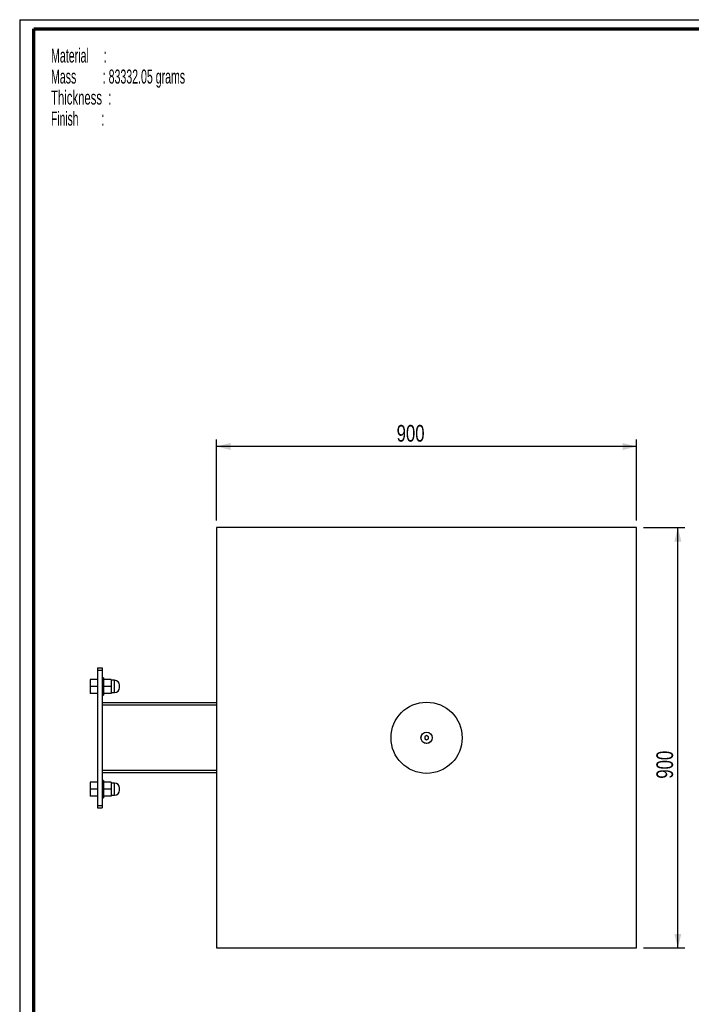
# Paper-space layout 'MA-KB-Kubus Wall Mount' of a CAD drawing. Header units: millimetres. Extents: x 7 to 203, y 7 to 289.
# Tile 4 of 7: x 7 to 103, y 148 to 289. Entities that reach past the tile are written whole.
import ezdxf

# ---------------------------------------------------------------- set-up
doc = ezdxf.new("R2010")
doc.units = ezdxf.units.MM
for name, color, linetype in [('FORMAT', 7, 'Continuous'), ('LAYER2', 7, 'Continuous'), ('LOGO', 7, 'Continuous')]:
    doc.layers.add(name, color=color, linetype=linetype)
doc.styles.add('SLDTEXTSTYLE1', font='TXT', dxfattribs={"width": 0.75})
doc.styles.add('SLDTEXTSTYLE14', font='TXT', dxfattribs={"width": 0.565172})
doc.styles.add('SLDTEXTSTYLE5', font='TXT', dxfattribs={"width": 0.5675})
doc.styles.add('SLDTEXTSTYLE7', font='TXT', dxfattribs={"width": 0.605})
doc.styles.add('SLDTEXTSTYLE8', font='TXT', dxfattribs={"width": 0.549})
doc.dimstyles.new('SLDDIMSTYLE5', dxfattribs={"dimtxt": 2.38125, "dimasz": 2, "dimexe": 0, "dimexo": 0.0625, "dimgap": 0.595313, "dimtad": 1, "dimlfac": 15, "dimrnd": 1e-09, "dimzin": 12, "dimdsep": 46, "dimtxsty": 'SLDTEXTSTYLE1', "dimsah": 1, "dimcen": 0.09, "dimadec": 0, "dimazin": 3, "dimtfac": 1, "dimtofl": 0, "dimtmove": 0, "dimatfit": 3, "dimfxl": 1, "dimfrac": 2, "dimtolj": 1, "dimtzin": 12, "dimarcsym": 0})

# ---------------------------------------------------------------- blocks, each defined once
blk = doc.blocks.new('SW_NOTE_0_41')
at = {"layer": 'FORMAT', "color": 0, "char_height": 2, "attachment_point": 1}
for s, insert, style in [('Material     :', (0, 2.58), 'SLDTEXTSTYLE5'), ('Mass         : 83332.05 grams', (0, -0.42), 'SLDTEXTSTYLE14'), ('Thickness  :', (0, -3.42), 'SLDTEXTSTYLE7'), ('Finish        :', (0, -6.42), 'SLDTEXTSTYLE8')]:
    blk.add_mtext(s, dxfattribs=dict(at, insert=insert, style=style))
blk = doc.blocks.new('_D_13')
at = {"layer": 'LOGO'}
for p, q in [((34.98, 217.52), (34.98, 229.1)), ((94.98, 217.52), (94.98, 229.1)), ((94.98, 228.1), (34.98, 228.1))]:
    blk.add_line(p, q, dxfattribs=at)
for points in [[(34.98, 228.1), (36.98, 227.6), (36.98, 228.6)], [(94.98, 228.1), (92.98, 228.6), (92.98, 227.6)]]:
    blk.add_solid(points, dxfattribs=at)
at = {"layer": 'LOGO', "insert": (60.7, 231.17), "char_height": 2.381, "attachment_point": 1, "style": 'SLDTEXTSTYLE1'}
blk.add_mtext('900', dxfattribs=at)
blk = doc.blocks.new('_D_14')
at = {"layer": 'LOGO'}
for p, q in [((95.98, 216.52), (101.87, 216.52)), ((100.87, 156.52), (100.87, 216.52)), ((95.98, 156.52), (101.87, 156.52))]:
    blk.add_line(p, q, dxfattribs=at)
for points in [[(100.87, 216.52), (100.37, 214.52), (101.37, 214.52)], [(100.87, 156.52), (101.37, 158.52), (100.37, 158.52)]]:
    blk.add_solid(points, dxfattribs=at)
at = {"layer": 'LOGO', "insert": (97.8, 180.68), "char_height": 2.381, "attachment_point": 1, "rotation": 90, "style": 'SLDTEXTSTYLE1'}
blk.add_mtext('900', dxfattribs=at)

psp = doc.layouts.new('MA-KB-Kubus Wall Mount')

# ---------------------------------------------------------------- linework, layer by layer
at = {"color": 7, "linetype": 'Continuous', "lineweight": 25}
for p, q in [((94.9791, 216.51954), (34.9791, 216.51954)), ((34.9791, 216.51954), (34.9791, 156.51954)), ((94.9791, 156.51954), (94.9791, 216.51954)), ((17.9791, 196.51954), (18.64576, 196.51954)), ((17.9791, 196.51954), (17.9791, 196.1862)), ((17.9791, 196.1862), (18.64576, 196.1862)), ((17.9791, 196.1862), (17.9791, 176.85287)), ((18.64576, 196.51954), (18.64576, 196.1862)), ((18.64576, 196.1862), (18.64576, 176.85287)), ((17.9791, 194.85287), (16.91243, 194.85287)), ((16.91243, 194.85287), (16.91243, 193.85287)), ((18.84576, 195.0862), (18.64576, 195.0862)), ((18.84576, 195.0862), (18.84576, 192.61954)), ((19.91243, 194.85287), (18.84576, 194.85287)), ((19.91243, 194.85287), (19.91243, 193.85287)), ((20.41243, 194.71954), (19.91243, 194.71954)), ((21.11243, 193.6862), (21.11243, 194.01954)), ((17.9791, 193.85287), (16.91243, 193.85287)), ((16.91243, 193.85287), (16.91243, 192.85287)), ((17.9791, 192.85287), (16.91243, 192.85287)), ((18.64576, 192.61954), (18.84576, 192.61954)), ((19.91243, 193.85287), (18.84576, 193.85287)), ((19.91243, 192.85287), (18.84576, 192.85287)), ((19.91243, 193.85287), (19.91243, 192.85287)), ((19.91243, 192.9862), (20.41243, 192.9862)), ((34.9791, 191.51954), (18.64576, 191.51954)), ((64.9791, 186.82746), (64.71243, 186.6735)), ((64.71243, 186.6735), (64.71243, 186.36558)), ((64.71243, 186.36558), (64.9791, 186.21162)), ((65.24576, 186.6735), (64.9791, 186.82746)), ((64.9791, 186.21162), (65.24576, 186.36558)), ((65.24576, 186.36558), (65.24576, 186.6735)), ((34.9791, 181.51954), (18.64576, 181.51954)), ((17.9791, 180.1862), (16.91243, 180.1862)), ((16.91243, 180.1862), (16.91243, 179.1862)), ((18.84576, 180.41954), (18.64576, 180.41954)), ((18.84576, 180.41954), (18.84576, 177.95287)), ((19.91243, 180.1862), (18.84576, 180.1862)), ((19.91243, 180.1862), (19.91243, 179.1862)), ((20.41243, 180.05287), (19.91243, 180.05287)), ((17.9791, 179.1862), (16.91243, 179.1862)), ((16.91243, 179.1862), (16.91243, 178.1862)), ((19.91243, 179.1862), (18.84576, 179.1862)), ((19.91243, 179.1862), (19.91243, 178.1862)), ((21.11243, 179.01954), (21.11243, 179.35287)), ((17.9791, 178.1862), (16.91243, 178.1862)), ((18.64576, 177.95287), (18.84576, 177.95287)), ((19.91243, 178.1862), (18.84576, 178.1862)), ((19.91243, 178.31954), (20.41243, 178.31954)), ((17.9791, 176.85287), (18.64576, 176.85287)), ((17.9791, 176.85287), (17.9791, 176.51954)), ((17.9791, 176.51954), (18.64576, 176.51954)), ((18.64576, 176.85287), (18.64576, 176.51954)), ((34.9791, 156.51954), (94.9791, 156.51954))]:
    psp.add_line(p, q, dxfattribs=at)
at = {"color": 8, "linetype": 'Continuous', "lineweight": 25}
for p, q in [((20.41243, 192.9862), (20.41243, 194.71954)), ((34.9791, 191.1862), (18.64576, 191.1862)), ((34.9791, 181.85287), (18.64576, 181.85287)), ((20.41243, 178.31954), (20.41243, 180.05287))]:
    psp.add_line(p, q, dxfattribs=at)
at = {"color": 7, "linetype": 'Continuous', "lineweight": 25}
for radius in [5.08, 0.81667, 0.8]:
    psp.add_circle((64.9791, 186.51954), radius, dxfattribs=at)
for centre, start, end in [((20.41243, 194.01954), 0, 90), ((20.41243, 193.6862), 270, 0), ((20.41243, 179.35287), 0, 90), ((20.41243, 179.01954), 270, 0)]:
    psp.add_arc(centre, 0.7, start, end, dxfattribs=at)
at = {"layer": 'LAYER2', "lineweight": 70}
for p, q in [((8.85193, 9.38997), (8.85193, 287.70219)), ((8.85193, 287.70219), (201.35193, 287.70219))]:
    psp.add_line(p, q, dxfattribs=at)
at = {"layer": 'LOGO'}
for q in [(203.35304, 289.01784), (6.85193, 7.38997)]:
    psp.add_line((6.85193, 289.01784), q, dxfattribs=at)

# ---------------------------------------------------------------- block references
at = {"layer": 'FORMAT', "color": 218}
psp.add_blockref('SW_NOTE_0_41', (11.33062, 282.32167), dxfattribs=at)

# ---------------------------------------------------------------- dimensions: what is measured, and where the dimension line sits
at = {"layer": 'LOGO'}
dim = psp.add_linear_dim(base=(34.9791, 228.09918), p1=(94.9791, 216.51954), p2=(34.9791, 216.51954), dimstyle='SLDDIMSTYLE5', dxfattribs=at)
dim.commit()
dim.dimension.update_dxf_attribs({"geometry": '_D_13', "text_midpoint": (63.33634, 228.09918), "dimtype": 160})
dim = psp.add_linear_dim(base=(100.86632, 216.51954), p1=(94.9791, 156.51954), p2=(94.9791, 216.51954), angle=90, dimstyle='SLDDIMSTYLE5', dxfattribs=at)
dim.commit()
dim.dimension.update_dxf_attribs({"geometry": '_D_14', "text_midpoint": (100.86632, 183.31551), "dimtype": 160})

doc.saveas('drawing.dxf')
